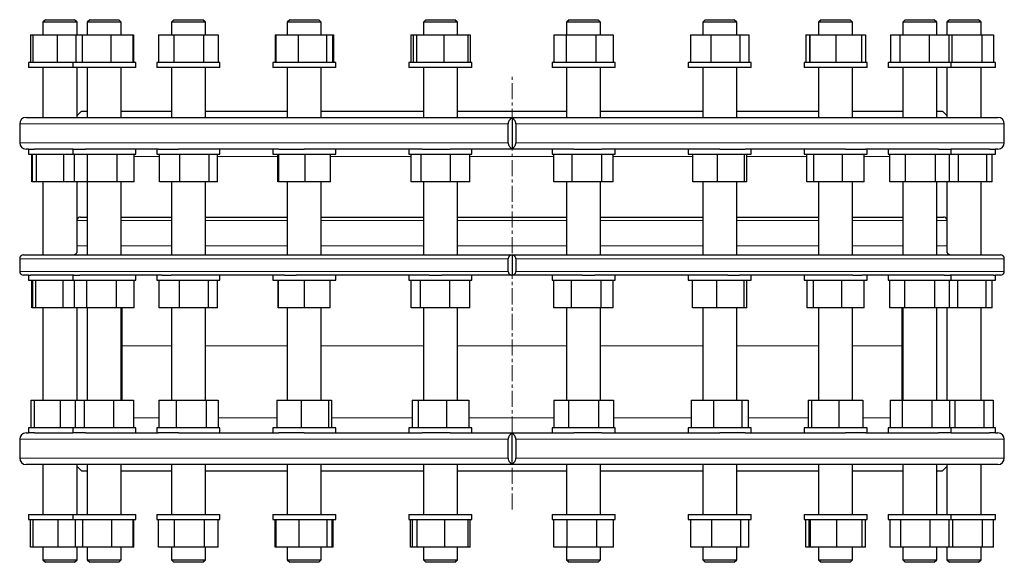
# Model space of a CAD drawing. Header units: millimetres. Extents: x 87 to 1474, y 30 to 1296.
# Tile 1 of 3: x 105 to 885, y 30 to 460. Entities that reach past the tile are written whole.
import ezdxf

# ---------------------------------------------------------------- set-up
doc = ezdxf.new("R2010")
doc.units = ezdxf.units.MM
doc.linetypes.add('CENTERX2', pattern=[20.32, 12.7, -2.54, 2.54, -2.54])
doc.layers.add('FORMAT', color=7, linetype='Continuous')

msp = doc.modelspace()

# ---------------------------------------------------------------- linework, layer by layer
at = {"color": 7, "linetype": 'Continuous', "lineweight": 25}
for p, q in [((125.76, 460.15), (123.76, 458.15)), ((123.76, 458.15), (123.76, 448.15)), ((150.76, 458.15), (123.76, 458.15)), ((125.76, 460.15), (148.76, 460.15)), ((150.76, 458.15), (148.76, 460.15)), ((150.76, 448.15), (150.76, 458.15)), ((160.81, 460.15), (158.81, 458.15)), ((158.81, 458.15), (158.81, 448.15)), ((185.81, 458.15), (158.81, 458.15)), ((160.81, 460.15), (183.81, 460.15)), ((185.81, 458.15), (183.81, 460.15)), ((185.81, 448.15), (185.81, 458.15)), ((227.47, 460.15), (225.47, 458.15)), ((225.47, 458.15), (225.47, 448.15)), ((252.47, 458.15), (225.47, 458.15)), ((227.47, 460.15), (250.47, 460.15)), ((252.47, 458.15), (250.47, 460.15)), ((252.47, 448.15), (252.47, 458.15)), ((319.23, 460.15), (317.23, 458.15)), ((317.23, 458.15), (317.23, 448.15)), ((344.23, 458.15), (317.23, 458.15)), ((319.23, 460.15), (342.23, 460.15)), ((344.23, 458.15), (342.23, 460.15)), ((344.23, 448.15), (344.23, 458.15)), ((427.09, 460.15), (425.09, 458.15)), ((425.09, 458.15), (425.09, 448.15)), ((452.09, 458.15), (425.09, 458.15)), ((427.09, 460.15), (450.09, 460.15)), ((452.09, 458.15), (450.09, 460.15)), ((452.09, 448.15), (452.09, 458.15)), ((540.51, 460.15), (538.51, 458.15)), ((538.51, 458.15), (538.51, 448.15)), ((565.51, 458.15), (538.51, 458.15)), ((540.51, 460.15), (563.51, 460.15)), ((565.51, 458.15), (563.51, 460.15)), ((565.51, 448.15), (565.51, 458.15)), ((648.37, 460.15), (646.37, 458.15)), ((646.37, 458.15), (646.37, 448.15)), ((647.03, 458.15), (646.37, 458.15)), ((673.37, 458.15), (647.03, 458.15)), ((648.37, 460.15), (648.93, 460.15)), ((648.93, 460.15), (671.37, 460.15)), ((673.37, 458.15), (671.37, 460.15)), ((673.37, 448.15), (673.37, 458.15)), ((740.12, 460.15), (738.12, 458.15)), ((738.12, 458.15), (738.12, 448.15)), ((740.7, 458.15), (738.12, 458.15)), ((740.12, 460.15), (742.32, 460.15)), ((765.12, 458.15), (740.7, 458.15)), ((742.32, 460.15), (763.12, 460.15)), ((765.12, 458.15), (763.12, 460.15)), ((765.12, 448.15), (765.12, 458.15)), ((806.79, 460.15), (804.79, 458.15)), ((804.79, 458.15), (804.79, 448.15)), ((810.35, 458.15), (804.79, 458.15)), ((806.79, 460.15), (811.53, 460.15)), ((831.79, 458.15), (810.35, 458.15)), ((811.53, 460.15), (829.79, 460.15)), ((831.79, 458.15), (829.79, 460.15)), ((831.79, 448.15), (831.79, 458.15)), ((841.84, 460.15), (839.84, 458.15)), ((839.84, 458.15), (839.84, 448.15)), ((849.16, 458.15), (839.84, 458.15)), ((841.84, 460.15), (849.78, 460.15)), ((866.84, 458.15), (849.16, 458.15)), ((849.78, 460.15), (864.84, 460.15)), ((866.84, 458.15), (864.84, 460.15)), ((866.84, 448.15), (866.84, 458.15)), ((113.74, 448.15), (113.74, 426.15)), ((113.74, 448.15), (115.7, 448.15)), ((115.7, 448.15), (115.7, 426.15)), ((115.7, 448.15), (134.95, 448.15)), ((134.95, 448.15), (134.95, 426.15)), ((134.95, 448.15), (149.75, 448.15)), ((149.75, 448.15), (149.75, 426.15)), ((149.75, 448.15), (154.83, 448.15)), ((154.83, 448.15), (154.83, 426.15)), ((154.83, 448.15), (177.39, 448.15)), ((177.39, 448.15), (177.39, 426.15)), ((177.39, 448.15), (194.87, 448.15)), ((194.87, 448.15), (194.87, 426.15)), ((194.87, 448.15), (195.5, 448.15)), ((195.5, 448.15), (195.5, 426.15)), ((215.3, 448.15), (215.3, 426.15)), ((215.3, 448.15), (227.28, 448.15)), ((227.28, 448.15), (227.28, 426.15)), ((227.28, 448.15), (250.95, 448.15)), ((250.95, 448.15), (250.95, 426.15)), ((250.95, 448.15), (262.64, 448.15)), ((262.64, 448.15), (262.64, 426.15)), ((307.61, 448.15), (307.61, 426.15)), ((307.61, 448.15), (308.27, 448.15)), ((308.27, 448.15), (308.27, 426.15)), ((308.27, 448.15), (325.97, 448.15)), ((325.97, 448.15), (325.97, 426.15)), ((325.97, 448.15), (348.43, 448.15)), ((348.43, 448.15), (348.43, 426.15)), ((348.43, 448.15), (353.19, 448.15)), ((353.19, 448.15), (353.19, 426.15)), ((353.19, 448.15), (353.85, 448.15)), ((353.85, 448.15), (353.85, 426.15)), ((415.03, 448.15), (415.03, 426.15)), ((415.03, 448.15), (416.9, 448.15)), ((416.9, 448.15), (416.9, 426.15)), ((416.9, 448.15), (419.54, 448.15)), ((419.54, 448.15), (419.54, 426.15)), ((419.54, 448.15), (441.23, 448.15)), ((441.23, 448.15), (441.23, 426.15)), ((441.23, 448.15), (460.28, 448.15)), ((460.28, 448.15), (460.28, 426.15)), ((460.28, 448.15), (462.15, 448.15)), ((462.15, 448.15), (462.15, 426.15)), ((528.45, 448.15), (528.45, 426.15)), ((528.45, 448.15), (538.22, 448.15)), ((538.22, 448.15), (538.22, 426.15)), ((538.22, 448.15), (561.78, 448.15)), ((561.78, 448.15), (561.78, 426.15)), ((561.78, 448.15), (575.56, 448.15)), ((575.56, 448.15), (575.56, 426.15)), ((636.75, 448.15), (636.75, 426.15)), ((636.75, 448.15), (652.71, 448.15)), ((652.71, 448.15), (652.71, 426.15)), ((652.71, 448.15), (675.83, 448.15)), ((675.83, 448.15), (675.83, 426.15)), ((675.83, 448.15), (682.99, 448.15)), ((682.99, 448.15), (682.99, 426.15)), ((727.95, 448.15), (727.95, 426.15)), ((727.95, 448.15), (731.04, 448.15)), ((731.04, 448.15), (731.04, 426.15)), ((731.04, 448.15), (731.21, 448.15)), ((731.21, 448.15), (731.21, 426.15)), ((731.21, 448.15), (751.79, 448.15)), ((751.79, 448.15), (751.79, 426.15)), ((751.79, 448.15), (772.21, 448.15)), ((772.21, 448.15), (772.21, 426.15)), ((772.21, 448.15), (775.3, 448.15)), ((775.3, 448.15), (775.3, 426.15)), ((795.1, 448.15), (795.1, 426.15)), ((795.1, 448.15), (802.57, 448.15)), ((802.57, 448.15), (802.57, 426.15)), ((802.57, 448.15), (825.76, 448.15)), ((825.76, 448.15), (825.76, 426.15)), ((825.76, 448.15), (841.48, 448.15)), ((841.48, 448.15), (841.48, 426.15)), ((841.48, 448.15), (843.86, 448.15)), ((843.86, 448.15), (843.86, 426.15)), ((843.86, 448.15), (867.38, 448.15)), ((867.38, 448.15), (867.38, 426.15)), ((867.38, 448.15), (876.86, 448.15)), ((876.86, 448.15), (876.86, 426.15)), ((112.26, 426.15), (112.26, 422.15)), ((147.31, 426.15), (112.26, 426.15)), ((147.31, 422.15), (112.26, 422.15)), ((123.76, 422.15), (123.76, 382.65)), ((147.31, 426.15), (147.31, 422.15)), ((196.14, 426.15), (147.31, 426.15)), ((196.14, 422.15), (147.31, 422.15)), ((150.76, 382.65), (150.76, 422.15)), ((158.81, 422.15), (158.81, 382.65)), ((185.81, 382.65), (185.81, 422.15)), ((197.31, 426.15), (196.14, 426.15)), ((197.31, 422.15), (196.14, 422.15)), ((197.31, 422.15), (197.31, 426.15)), ((213.97, 426.15), (213.97, 422.15)), ((263.97, 426.15), (213.97, 426.15)), ((263.97, 422.15), (213.97, 422.15)), ((225.47, 422.15), (225.47, 382.65)), ((252.47, 382.65), (252.47, 422.15)), ((263.97, 422.15), (263.97, 426.15)), ((305.73, 426.15), (305.73, 422.15)), ((355.73, 426.15), (305.73, 426.15)), ((355.73, 422.15), (305.73, 422.15)), ((317.23, 422.15), (317.23, 382.65)), ((344.23, 382.65), (344.23, 422.15)), ((355.73, 422.15), (355.73, 426.15)), ((413.59, 426.15), (413.59, 422.15)), ((463.59, 426.15), (413.59, 426.15)), ((463.59, 422.15), (413.59, 422.15)), ((425.09, 422.15), (425.09, 382.65)), ((452.09, 382.65), (452.09, 422.15)), ((463.59, 422.15), (463.59, 426.15)), ((527.01, 426.15), (527.01, 422.15)), ((577.01, 426.15), (527.01, 426.15)), ((577.01, 422.15), (527.01, 422.15)), ((538.51, 422.15), (538.51, 382.65)), ((565.51, 382.65), (565.51, 422.15)), ((577.01, 422.15), (577.01, 426.15)), ((634.87, 426.15), (634.87, 422.15)), ((684.87, 426.15), (634.87, 426.15)), ((684.87, 422.15), (634.87, 422.15)), ((646.37, 422.15), (646.37, 382.65)), ((673.37, 382.65), (673.37, 422.15)), ((684.87, 422.15), (684.87, 426.15)), ((726.62, 426.15), (726.62, 422.15)), ((776.62, 426.15), (726.62, 426.15)), ((776.62, 422.15), (726.62, 422.15)), ((738.12, 422.15), (738.12, 382.65)), ((765.12, 382.65), (765.12, 422.15)), ((776.62, 422.15), (776.62, 426.15)), ((793.29, 426.15), (793.29, 422.15)), ((843.29, 426.15), (793.29, 426.15)), ((843.29, 422.15), (793.29, 422.15)), ((804.79, 422.15), (804.79, 382.65)), ((831.79, 382.65), (831.79, 422.15)), ((839.84, 422.15), (839.84, 382.65)), ((843.29, 422.15), (843.29, 426.15)), ((878.34, 426.15), (843.29, 426.15)), ((878.34, 422.15), (843.29, 422.15)), ((866.84, 382.65), (866.84, 422.15)), ((878.34, 422.15), (878.34, 426.15)), ((110.3, 382.65), (880.3, 382.65)), ((154.3, 387.65), (150.76, 384.11)), ((154.3, 387.65), (158.81, 387.65)), ((185.81, 387.65), (225.47, 387.65)), ((252.47, 387.65), (317.23, 387.65)), ((344.23, 387.65), (425.09, 387.65)), ((452.09, 387.65), (538.51, 387.65)), ((495.3, 382.23), (495.3, 358.06)), ((565.51, 387.65), (646.37, 387.65)), ((673.37, 387.65), (738.12, 387.65)), ((765.12, 387.65), (804.79, 387.65)), ((831.79, 387.65), (836.3, 387.65)), ((839.84, 384.11), (836.3, 387.65)), ((105.3, 377.65), (105.3, 362.65)), ((492.31, 362.65), (492.31, 377.65)), ((498.29, 377.65), (498.29, 362.65)), ((885.3, 362.65), (885.3, 377.65)), ((112.26, 357.65), (110.3, 357.65)), ((112.26, 357.65), (112.26, 353.65)), ((112.26, 357.65), (116.96, 357.65)), ((112.26, 353.65), (147.31, 353.65)), ((114.96, 331.65), (114.96, 353.65)), ((115.38, 331.65), (115.38, 353.65)), ((147.31, 357.65), (116.96, 357.65)), ((118.49, 331.65), (118.49, 353.65)), ((140.37, 331.65), (140.37, 353.65)), ((147.31, 357.65), (147.31, 353.65)), ((147.31, 357.65), (157.5, 357.65)), ((147.31, 353.65), (197.23, 353.65)), ((148.71, 331.65), (148.71, 353.65)), ((215.24, 357.65), (157.5, 357.65)), ((158.92, 331.65), (158.92, 353.65)), ((182.52, 331.65), (182.52, 353.65)), ((195.91, 331.65), (195.91, 353.65)), ((197.23, 353.65), (197.31, 353.65)), ((197.31, 353.65), (197.31, 357.65)), ((213.97, 357.65), (213.97, 353.65)), ((213.97, 353.65), (263.97, 353.65)), ((215.24, 357.65), (231.12, 357.65)), ((215.96, 331.65), (215.96, 353.65)), ((310.58, 357.65), (231.12, 357.65)), ((232.27, 331.65), (232.27, 353.65)), ((255.28, 331.65), (255.28, 353.65)), ((261.98, 331.65), (261.98, 353.65)), ((263.97, 353.65), (263.97, 357.65)), ((305.73, 357.65), (305.73, 353.65)), ((305.73, 353.65), (355.73, 353.65)), ((309.91, 331.65), (309.91, 353.65)), ((310.55, 331.65), (310.55, 353.65)), ((310.58, 357.65), (330.59, 357.65)), ((424.01, 357.65), (330.59, 357.65)), ((331.37, 331.65), (331.37, 353.65)), ((351.54, 331.65), (351.54, 353.65)), ((355.73, 353.65), (355.73, 357.65)), ((413.59, 357.65), (413.59, 353.65)), ((413.59, 353.65), (463.59, 353.65)), ((415.31, 331.65), (415.31, 353.65)), ((423.23, 331.65), (423.23, 353.65)), ((424.01, 357.65), (446.19, 357.65)), ((544.41, 357.65), (446.19, 357.65)), ((446.51, 331.65), (446.51, 353.65)), ((461.87, 331.65), (461.87, 353.65)), ((463.59, 353.65), (463.59, 357.65)), ((527.01, 357.65), (527.01, 353.65)), ((527.01, 353.65), (577.01, 353.65)), ((528.54, 331.65), (528.54, 353.65)), ((542.97, 331.65), (542.97, 353.65)), ((544.41, 357.65), (566.59, 357.65)), ((566.43, 331.65), (566.43, 353.65)), ((660.01, 357.65), (566.59, 357.65)), ((575.47, 331.65), (575.47, 353.65)), ((577.01, 353.65), (577.01, 357.65)), ((634.87, 357.65), (634.87, 353.65)), ((634.87, 353.65), (684.87, 353.65)), ((638.51, 331.65), (638.51, 353.65)), ((658.03, 331.65), (658.03, 353.65)), ((660.01, 357.65), (680.02, 357.65)), ((679.39, 331.65), (679.39, 353.65)), ((759.48, 357.65), (680.02, 357.65)), ((681.23, 331.65), (681.23, 353.65)), ((684.87, 353.65), (684.87, 357.65)), ((726.62, 357.65), (726.62, 353.65)), ((726.62, 353.65), (776.62, 353.65)), ((728.92, 331.65), (728.92, 353.65)), ((734.47, 331.65), (734.47, 353.65)), ((757.17, 331.65), (757.17, 353.65)), ((759.48, 357.65), (775.36, 357.65)), ((774.33, 331.65), (774.33, 353.65)), ((833.09, 357.65), (775.36, 357.65)), ((776.62, 353.65), (776.62, 357.65)), ((793.29, 357.65), (793.29, 353.65)), ((793.29, 353.65), (843.29, 353.65)), ((794.63, 331.65), (794.63, 353.65)), ((807.01, 331.65), (807.01, 353.65)), ((830.67, 331.65), (830.67, 353.65)), ((833.09, 357.65), (843.29, 357.65)), ((841.95, 331.65), (841.95, 353.65)), ((843.29, 353.65), (843.29, 357.65)), ((873.64, 357.65), (843.29, 357.65)), ((843.29, 353.65), (878.34, 353.65)), ((849.04, 331.65), (849.04, 353.65)), ((871.35, 331.65), (871.35, 353.65)), ((873.64, 357.65), (878.34, 357.65)), ((875.64, 331.65), (875.64, 353.65)), ((878.34, 353.65), (878.34, 357.65)), ((880.3, 357.65), (878.34, 357.65)), ((115.38, 331.65), (114.96, 331.65)), ((118.49, 331.65), (115.38, 331.65)), ((140.37, 331.65), (118.49, 331.65)), ((123.76, 331.65), (123.76, 273.71)), ((148.71, 331.65), (140.37, 331.65)), ((158.92, 331.65), (148.71, 331.65)), ((150.76, 275.81), (150.76, 331.65)), ((158.81, 331.65), (158.81, 273.71)), ((182.52, 331.65), (158.92, 331.65)), ((195.91, 331.65), (182.52, 331.65)), ((185.81, 274.81), (185.81, 331.65)), ((232.27, 331.65), (215.96, 331.65)), ((225.47, 331.65), (225.47, 273.71)), ((255.28, 331.65), (232.27, 331.65)), ((252.47, 273.85), (252.47, 331.65)), ((261.98, 331.65), (255.28, 331.65)), ((310.55, 331.65), (309.91, 331.65)), ((331.37, 331.65), (310.55, 331.65)), ((317.23, 331.65), (317.23, 273.71)), ((351.54, 331.65), (331.37, 331.65)), ((344.23, 273.71), (344.23, 331.65)), ((423.23, 331.65), (415.31, 331.65)), ((446.51, 331.65), (423.23, 331.65)), ((425.09, 331.65), (425.09, 273.71)), ((461.87, 331.65), (446.51, 331.65)), ((452.09, 273.71), (452.09, 331.65)), ((542.97, 331.65), (528.54, 331.65)), ((538.51, 331.65), (538.51, 273.71)), ((566.43, 331.65), (542.97, 331.65)), ((565.51, 273.71), (565.51, 331.65)), ((575.47, 331.65), (566.43, 331.65)), ((658.03, 331.65), (638.51, 331.65)), ((646.37, 331.65), (646.37, 273.71)), ((679.39, 331.65), (658.03, 331.65)), ((673.37, 273.71), (673.37, 331.65)), ((681.23, 331.65), (679.39, 331.65)), ((734.47, 331.65), (728.92, 331.65)), ((757.17, 331.65), (734.47, 331.65)), ((738.12, 331.65), (738.12, 273.85)), ((774.33, 331.65), (757.17, 331.65)), ((765.12, 273.71), (765.12, 331.65)), ((807.01, 331.65), (794.63, 331.65)), ((804.79, 331.65), (804.79, 274.81)), ((830.67, 331.65), (807.01, 331.65)), ((841.95, 331.65), (830.67, 331.65)), ((831.79, 273.71), (831.79, 331.65)), ((839.84, 331.65), (839.84, 275.81)), ((849.04, 331.65), (841.95, 331.65)), ((871.35, 331.65), (849.04, 331.65)), ((866.84, 273.71), (866.84, 331.65)), ((875.64, 331.65), (871.35, 331.65)), ((153.42, 303.71), (158.81, 303.71)), ((185.81, 303.71), (225.47, 303.71)), ((252.47, 303.71), (317.23, 303.71)), ((344.23, 303.71), (425.09, 303.71)), ((452.09, 303.71), (538.51, 303.71)), ((565.51, 303.71), (646.37, 303.71)), ((673.37, 303.71), (738.12, 303.71)), ((765.12, 303.71), (804.79, 303.71)), ((831.79, 303.71), (837.17, 303.71)), ((108.3, 273.71), (495.3, 273.71)), ((495.3, 273.71), (495.3, 257.71)), ((495.3, 273.71), (882.3, 273.71)), ((105.3, 270.71), (105.3, 260.71)), ((492.31, 260.71), (492.31, 270.71)), ((498.29, 270.71), (498.29, 260.71)), ((885.3, 260.71), (885.3, 270.71)), ((112.26, 257.71), (108.3, 257.71)), ((112.26, 257.71), (112.26, 253.71)), ((112.26, 257.71), (113.9, 257.71)), ((148.18, 257.71), (113.9, 257.71)), ((147.31, 257.71), (147.31, 253.71)), ((148.18, 257.71), (152.84, 257.71)), ((218.04, 257.71), (152.84, 257.71)), ((197.31, 253.71), (197.31, 257.71)), ((213.97, 257.71), (213.97, 253.71)), ((218.04, 257.71), (225.31, 257.71)), ((315.04, 257.71), (225.31, 257.71)), ((263.97, 253.71), (263.97, 257.71)), ((305.73, 257.71), (305.73, 253.71)), ((315.04, 257.71), (324.2, 257.71)), ((429.69, 257.71), (324.2, 257.71)), ((355.73, 253.71), (355.73, 257.71)), ((413.59, 257.71), (413.59, 253.71)), ((429.69, 257.71), (439.84, 257.71)), ((495.3, 257.71), (439.84, 257.71)), ((463.59, 253.71), (463.59, 257.71)), ((550.76, 257.71), (495.3, 257.71)), ((527.01, 257.71), (527.01, 253.71)), ((550.76, 257.71), (560.91, 257.71)), ((666.4, 257.71), (560.91, 257.71)), ((577.01, 253.71), (577.01, 257.71)), ((634.87, 257.71), (634.87, 253.71)), ((666.4, 257.71), (675.56, 257.71)), ((765.29, 257.71), (675.56, 257.71)), ((684.87, 253.71), (684.87, 257.71)), ((726.62, 257.71), (726.62, 253.71)), ((765.29, 257.71), (772.56, 257.71)), ((837.75, 257.71), (772.56, 257.71)), ((776.62, 253.71), (776.62, 257.71)), ((793.29, 257.71), (793.29, 253.71)), ((837.75, 257.71), (842.42, 257.71)), ((876.7, 257.71), (842.42, 257.71)), ((843.29, 253.71), (843.29, 257.71)), ((876.7, 257.71), (878.34, 257.71)), ((878.34, 253.71), (878.34, 257.71)), ((882.3, 257.71), (878.34, 257.71)), ((112.26, 253.71), (147.31, 253.71)), ((114.79, 231.71), (114.79, 253.71)), ((115.59, 231.71), (115.59, 253.71)), ((118.18, 231.71), (118.18, 253.71)), ((139.85, 231.71), (139.85, 253.71)), ((147.31, 253.71), (197.18, 253.71)), ((148.75, 231.71), (148.75, 253.71)), ((158.49, 231.71), (158.49, 253.71)), ((182.04, 231.71), (182.04, 253.71)), ((195.86, 231.71), (195.86, 253.71)), ((197.18, 253.71), (197.31, 253.71)), ((213.97, 253.71), (263.97, 253.71)), ((215.84, 231.71), (215.84, 253.71)), ((231.77, 231.71), (231.77, 253.71)), ((254.9, 231.71), (254.9, 253.71)), ((262.1, 231.71), (262.1, 253.71)), ((305.73, 253.71), (355.73, 253.71)), ((310.17, 231.71), (310.17, 253.71)), ((310.29, 231.71), (310.29, 253.71)), ((330.84, 231.71), (330.84, 253.71)), ((351.29, 231.71), (351.29, 253.71)), ((413.59, 253.71), (463.59, 253.71)), ((415.41, 231.71), (415.41, 253.71)), ((422.84, 231.71), (422.84, 253.71)), ((446.02, 231.71), (446.02, 253.71)), ((461.77, 231.71), (461.77, 253.71)), ((527.01, 253.71), (577.01, 253.71)), ((528.48, 231.71), (528.48, 253.71)), ((542.49, 231.71), (542.49, 253.71)), ((566.01, 231.71), (566.01, 253.71)), ((575.54, 231.71), (575.54, 253.71)), ((634.87, 253.71), (684.87, 253.71)), ((638.29, 231.71), (638.29, 253.71)), ((657.51, 231.71), (657.51, 253.71)), ((679.09, 231.71), (679.09, 253.71)), ((681.45, 231.71), (681.45, 253.71)), ((726.62, 253.71), (776.62, 253.71)), ((729.08, 231.71), (729.08, 253.71)), ((734.11, 231.71), (734.11, 253.71)), ((756.66, 231.71), (756.66, 253.71)), ((774.17, 231.71), (774.17, 253.71)), ((793.29, 253.71), (843.29, 253.71)), ((794.62, 231.71), (794.62, 253.71)), ((806.55, 231.71), (806.55, 253.71)), ((830.23, 231.71), (830.23, 253.71)), ((841.96, 231.71), (841.96, 253.71)), ((843.29, 253.71), (878.34, 253.71)), ((848.53, 231.71), (848.53, 253.71)), ((871.01, 231.71), (871.01, 253.71)), ((875.81, 231.71), (875.81, 253.71)), ((115.59, 231.71), (114.79, 231.71)), ((118.18, 231.71), (115.59, 231.71)), ((139.85, 231.71), (118.18, 231.71)), ((123.76, 231.71), (123.76, 158.65)), ((148.75, 231.71), (139.85, 231.71)), ((158.49, 231.71), (148.75, 231.71)), ((150.76, 158.65), (150.76, 231.71)), ((182.04, 231.71), (158.49, 231.71)), ((158.81, 231.71), (158.81, 158.65)), ((195.86, 231.71), (182.04, 231.71)), ((185.81, 158.65), (185.81, 231.71)), ((186.3, 231.71), (186.3, 201.65)), ((231.77, 231.71), (215.84, 231.71)), ((225.47, 231.71), (225.47, 158.65)), ((254.9, 231.71), (231.77, 231.71)), ((252.47, 158.65), (252.47, 231.71)), ((262.1, 231.71), (254.9, 231.71)), ((310.29, 231.71), (310.17, 231.71)), ((330.84, 231.71), (310.29, 231.71)), ((317.23, 231.71), (317.23, 158.65)), ((351.29, 231.71), (330.84, 231.71)), ((344.23, 158.65), (344.23, 231.71)), ((422.84, 231.71), (415.41, 231.71)), ((446.02, 231.71), (422.84, 231.71)), ((425.09, 231.71), (425.09, 158.65)), ((461.77, 231.71), (446.02, 231.71)), ((452.09, 158.65), (452.09, 231.71)), ((542.49, 231.71), (528.48, 231.71)), ((538.51, 231.71), (538.51, 158.65)), ((566.01, 231.71), (542.49, 231.71)), ((565.51, 158.65), (565.51, 231.71)), ((575.54, 231.71), (566.01, 231.71)), ((657.51, 231.71), (638.29, 231.71)), ((646.37, 231.71), (646.37, 158.65)), ((679.09, 231.71), (657.51, 231.71)), ((673.37, 158.65), (673.37, 231.71)), ((681.45, 231.71), (679.09, 231.71)), ((734.11, 231.71), (729.08, 231.71)), ((756.66, 231.71), (734.11, 231.71)), ((738.12, 231.71), (738.12, 158.65)), ((774.17, 231.71), (756.66, 231.71)), ((765.12, 158.65), (765.12, 231.71)), ((806.55, 231.71), (794.62, 231.71)), ((804.3, 201.65), (804.3, 231.71)), ((804.79, 231.71), (804.79, 158.65)), ((830.23, 231.71), (806.55, 231.71)), ((841.96, 231.71), (830.23, 231.71)), ((831.79, 158.65), (831.79, 231.71)), ((839.84, 231.71), (839.84, 158.65)), ((848.53, 231.71), (841.96, 231.71)), ((871.01, 231.71), (848.53, 231.71)), ((866.84, 158.65), (866.84, 231.71)), ((875.81, 231.71), (871.01, 231.71)), ((186.3, 201.65), (186.3, 158.65)), ((804.3, 158.65), (804.3, 201.65)), ((114.11, 158.65), (114.11, 136.65)), ((114.11, 158.65), (116.76, 158.65)), ((116.76, 158.65), (116.76, 136.65)), ((116.76, 158.65), (137.26, 158.65)), ((137.26, 158.65), (137.26, 136.65)), ((137.26, 158.65), (149.15, 158.65)), ((149.15, 158.65), (149.15, 136.65)), ((149.15, 158.65), (156.47, 158.65)), ((156.47, 158.65), (156.47, 136.65)), ((156.47, 158.65), (179.62, 158.65)), ((179.62, 158.65), (179.62, 136.65)), ((179.62, 158.65), (195.46, 158.65)), ((195.46, 158.65), (195.46, 136.65)), ((215.43, 158.65), (215.43, 136.65)), ((215.43, 158.65), (229.34, 158.65)), ((229.34, 158.65), (229.34, 136.65)), ((229.34, 158.65), (252.89, 158.65)), ((252.89, 158.65), (252.89, 136.65)), ((252.89, 158.65), (262.51, 158.65)), ((262.51, 158.65), (262.51, 136.65)), ((309.1, 158.65), (309.1, 136.65)), ((309.1, 158.65), (328.25, 158.65)), ((328.25, 158.65), (328.25, 136.65)), ((328.25, 158.65), (349.88, 158.65)), ((349.88, 158.65), (349.88, 136.65)), ((349.88, 158.65), (352.35, 158.65)), ((352.35, 158.65), (352.35, 136.65)), ((416.08, 158.65), (416.08, 136.65)), ((416.08, 158.65), (421, 158.65)), ((421, 158.65), (421, 136.65)), ((421, 158.65), (443.51, 158.65)), ((443.51, 158.65), (443.51, 136.65)), ((443.51, 158.65), (461.1, 158.65)), ((461.1, 158.65), (461.1, 136.65)), ((528.33, 158.65), (528.33, 136.65)), ((528.33, 158.65), (540.17, 158.65)), ((540.17, 158.65), (540.17, 136.65)), ((540.17, 158.65), (563.84, 158.65)), ((563.84, 158.65), (563.84, 136.65)), ((563.84, 158.65), (575.68, 158.65)), ((575.68, 158.65), (575.68, 136.65)), ((637.36, 158.65), (637.36, 136.65)), ((637.36, 158.65), (654.95, 158.65)), ((654.95, 158.65), (654.95, 136.65)), ((654.95, 158.65), (677.46, 158.65)), ((677.46, 158.65), (677.46, 136.65)), ((677.46, 158.65), (682.38, 158.65)), ((682.38, 158.65), (682.38, 136.65)), ((730, 158.65), (730, 136.65)), ((730, 158.65), (732.47, 158.65)), ((732.47, 158.65), (732.47, 136.65)), ((732.47, 158.65), (754.1, 158.65)), ((754.1, 158.65), (754.1, 136.65)), ((754.1, 158.65), (773.25, 158.65)), ((773.25, 158.65), (773.25, 136.65)), ((794.75, 158.65), (794.75, 136.65)), ((794.75, 158.65), (804.37, 158.65)), ((804.37, 158.65), (804.37, 136.65)), ((804.37, 158.65), (827.92, 158.65)), ((827.92, 158.65), (827.92, 136.65)), ((827.92, 158.65), (841.83, 158.65)), ((841.83, 158.65), (841.83, 136.65)), ((841.83, 158.65), (846.02, 158.65)), ((846.02, 158.65), (846.02, 136.65)), ((846.02, 158.65), (869.17, 158.65)), ((869.17, 158.65), (869.17, 136.65)), ((869.17, 158.65), (876.49, 158.65)), ((876.49, 158.65), (876.49, 136.65)), ((110.3, 132.65), (112.26, 132.65)), ((112.26, 136.65), (112.26, 132.65)), ((147.31, 136.65), (112.26, 136.65)), ((116.96, 132.65), (112.26, 132.65)), ((116.96, 132.65), (147.31, 132.65)), ((147.31, 136.65), (147.31, 132.65)), ((197.31, 136.65), (147.31, 136.65)), ((157.5, 132.65), (147.31, 132.65)), ((157.5, 132.65), (215.24, 132.65)), ((197.31, 132.65), (197.31, 136.65)), ((213.97, 136.65), (213.97, 132.65)), ((263.97, 136.65), (213.97, 136.65)), ((231.12, 132.65), (215.24, 132.65)), ((231.12, 132.65), (310.58, 132.65)), ((263.97, 132.65), (263.97, 136.65)), ((305.73, 136.65), (305.73, 132.65)), ((355.73, 136.65), (305.73, 136.65)), ((330.59, 132.65), (310.58, 132.65)), ((330.59, 132.65), (424.01, 132.65)), ((355.73, 132.65), (355.73, 136.65)), ((413.59, 136.65), (413.59, 132.65)), ((463.59, 136.65), (413.59, 136.65)), ((446.19, 132.65), (424.01, 132.65)), ((446.19, 132.65), (544.41, 132.65)), ((463.59, 132.65), (463.59, 136.65)), ((527.01, 136.65), (527.01, 132.65)), ((577.01, 136.65), (527.01, 136.65)), ((566.59, 132.65), (544.41, 132.65)), ((566.59, 132.65), (660.01, 132.65)), ((577.01, 132.65), (577.01, 136.65)), ((634.87, 136.65), (634.87, 132.65)), ((636.09, 136.65), (634.87, 136.65)), ((684.87, 136.65), (636.09, 136.65)), ((680.02, 132.65), (660.01, 132.65)), ((680.02, 132.65), (759.48, 132.65)), ((684.87, 132.65), (684.87, 136.65)), ((726.62, 136.65), (726.62, 132.65)), ((731.4, 136.65), (726.62, 136.65)), ((776.62, 136.65), (731.4, 136.65)), ((775.36, 132.65), (759.48, 132.65)), ((775.36, 132.65), (833.09, 132.65)), ((776.62, 132.65), (776.62, 136.65)), ((793.29, 136.65), (793.29, 132.65)), ((803.59, 136.65), (793.29, 136.65)), ((843.29, 136.65), (803.59, 136.65)), ((843.29, 132.65), (833.09, 132.65)), ((843.29, 132.65), (843.29, 136.65)), ((845.61, 136.65), (843.29, 136.65)), ((843.29, 132.65), (873.64, 132.65)), ((878.34, 136.65), (845.61, 136.65)), ((878.34, 132.65), (873.64, 132.65)), ((878.34, 132.65), (878.34, 136.65)), ((878.34, 132.65), (880.3, 132.65)), ((105.3, 127.65), (105.3, 112.65)), ((492.31, 112.65), (492.31, 127.65)), ((495.3, 108.06), (495.3, 132.23)), ((498.29, 127.65), (498.29, 112.65)), ((885.3, 112.65), (885.3, 127.65)), ((880.3, 107.65), (110.3, 107.65)), ((123.76, 107.65), (123.76, 68.15)), ((150.76, 68.15), (150.76, 107.65)), ((150.76, 106.18), (154.3, 102.65)), ((154.3, 102.65), (158.81, 102.65)), ((158.81, 107.65), (158.81, 68.15)), ((185.81, 68.15), (185.81, 107.65)), ((185.81, 102.65), (225.47, 102.65)), ((225.47, 107.65), (225.47, 68.15)), ((252.47, 68.15), (252.47, 107.65)), ((252.47, 102.65), (317.23, 102.65)), ((317.23, 107.65), (317.23, 68.15)), ((344.23, 68.15), (344.23, 107.65)), ((344.23, 102.65), (425.09, 102.65)), ((425.09, 107.65), (425.09, 68.15)), ((452.09, 68.15), (452.09, 107.65)), ((452.09, 102.65), (538.51, 102.65)), ((538.51, 107.65), (538.51, 68.15)), ((565.51, 68.15), (565.51, 107.65)), ((565.51, 102.65), (646.37, 102.65)), ((646.37, 107.65), (646.37, 68.15)), ((673.37, 68.15), (673.37, 107.65)), ((673.37, 102.65), (738.12, 102.65)), ((738.12, 107.65), (738.12, 68.15)), ((765.12, 68.15), (765.12, 107.65)), ((765.12, 102.65), (804.79, 102.65)), ((804.79, 107.65), (804.79, 68.15)), ((831.79, 68.15), (831.79, 107.65)), ((831.79, 102.65), (836.3, 102.65)), ((836.3, 102.65), (839.84, 106.18)), ((839.84, 107.65), (839.84, 68.15)), ((866.84, 68.15), (866.84, 107.65)), ((112.26, 68.15), (112.26, 64.15)), ((112.26, 68.15), (147.31, 68.15)), ((112.26, 64.15), (147.31, 64.15)), ((113.85, 42.15), (113.85, 64.15)), ((116.07, 42.15), (116.07, 64.15)), ((135.8, 42.15), (135.8, 64.15)), ((147.31, 68.15), (147.31, 64.15)), ((147.31, 68.15), (196.39, 68.15)), ((147.31, 64.15), (196.39, 64.15)), ((149.5, 42.15), (149.5, 64.15)), ((155.41, 42.15), (155.41, 64.15)), ((178.22, 42.15), (178.22, 64.15)), ((195.11, 42.15), (195.11, 64.15)), ((195.65, 42.15), (195.65, 64.15)), ((196.39, 68.15), (197.31, 68.15)), ((196.39, 64.15), (197.31, 64.15)), ((197.31, 64.15), (197.31, 68.15)), ((213.97, 68.15), (213.97, 64.15)), ((213.97, 68.15), (263.97, 68.15)), ((213.97, 64.15), (263.97, 64.15)), ((215.32, 42.15), (215.32, 64.15)), ((228.03, 42.15), (228.03, 64.15)), ((251.68, 42.15), (251.68, 64.15)), ((262.62, 42.15), (262.62, 64.15)), ((263.97, 64.15), (263.97, 68.15)), ((305.73, 68.15), (305.73, 64.15)), ((305.73, 68.15), (355.73, 68.15)), ((305.73, 64.15), (355.73, 64.15)), ((307.81, 42.15), (307.81, 64.15)), ((308.55, 42.15), (308.55, 64.15)), ((326.8, 42.15), (326.8, 64.15)), ((348.98, 42.15), (348.98, 64.15)), ((352.9, 42.15), (352.9, 64.15)), ((353.65, 42.15), (353.65, 64.15)), ((355.73, 64.15), (355.73, 68.15)), ((413.59, 68.15), (413.59, 64.15)), ((413.59, 68.15), (463.59, 68.15)), ((413.59, 64.15), (463.59, 64.15)), ((414.96, 42.15), (414.96, 64.15)), ((416.57, 42.15), (416.57, 64.15)), ((420.06, 42.15), (420.06, 64.15)), ((442.07, 42.15), (442.07, 64.15)), ((460.61, 42.15), (460.61, 64.15)), ((462.22, 42.15), (462.22, 64.15)), ((463.59, 64.15), (463.59, 68.15)), ((527.01, 68.15), (527.01, 64.15)), ((527.01, 68.15), (577.01, 68.15)), ((527.01, 64.15), (577.01, 64.15)), ((528.38, 42.15), (528.38, 64.15)), ((538.93, 42.15), (538.93, 64.15)), ((562.55, 42.15), (562.55, 64.15)), ((575.63, 42.15), (575.63, 64.15)), ((577.01, 64.15), (577.01, 68.15)), ((634.87, 68.15), (634.87, 64.15)), ((634.87, 68.15), (684.87, 68.15)), ((634.87, 64.15), (684.87, 64.15)), ((636.95, 42.15), (636.95, 64.15)), ((653.53, 42.15), (653.53, 64.15)), ((676.45, 42.15), (676.45, 64.15)), ((682.79, 42.15), (682.79, 64.15)), ((684.87, 64.15), (684.87, 68.15)), ((726.62, 68.15), (726.62, 64.15)), ((726.62, 68.15), (776.62, 68.15)), ((726.62, 64.15), (776.62, 64.15)), ((727.98, 42.15), (727.98, 64.15)), ((730.64, 42.15), (730.64, 64.15)), ((731.65, 42.15), (731.65, 64.15)), ((752.64, 42.15), (752.64, 64.15)), ((772.61, 42.15), (772.61, 64.15)), ((775.27, 42.15), (775.27, 64.15)), ((776.62, 64.15), (776.62, 68.15)), ((793.29, 68.15), (793.29, 64.15)), ((793.29, 68.15), (843.29, 68.15)), ((793.29, 64.15), (843.29, 64.15)), ((794.94, 42.15), (794.94, 64.15)), ((803.22, 42.15), (803.22, 64.15)), ((826.56, 42.15), (826.56, 64.15)), ((841.63, 42.15), (841.63, 64.15)), ((843.29, 64.15), (843.29, 68.15)), ((843.29, 68.15), (878.34, 68.15)), ((843.29, 64.15), (878.34, 64.15)), ((844.64, 42.15), (844.64, 64.15)), ((868.06, 42.15), (868.06, 64.15)), ((876.75, 42.15), (876.75, 64.15)), ((878.34, 64.15), (878.34, 68.15)), ((116.07, 42.15), (113.85, 42.15)), ((135.8, 42.15), (116.07, 42.15)), ((123.76, 42.15), (123.76, 32.15)), ((149.5, 42.15), (135.8, 42.15)), ((155.41, 42.15), (149.5, 42.15)), ((150.76, 32.15), (150.76, 42.15)), ((178.22, 42.15), (155.41, 42.15)), ((158.81, 42.15), (158.81, 32.15)), ((195.11, 42.15), (178.22, 42.15)), ((185.81, 32.15), (185.81, 42.15)), ((195.65, 42.15), (195.11, 42.15)), ((228.03, 42.15), (215.32, 42.15)), ((225.47, 42.15), (225.47, 32.15)), ((251.68, 42.15), (228.03, 42.15)), ((262.62, 42.15), (251.68, 42.15)), ((252.47, 32.15), (252.47, 42.15)), ((308.55, 42.15), (307.81, 42.15)), ((326.8, 42.15), (308.55, 42.15)), ((317.23, 42.15), (317.23, 32.15)), ((348.98, 42.15), (326.8, 42.15)), ((344.23, 32.15), (344.23, 42.15)), ((352.9, 42.15), (348.98, 42.15)), ((353.65, 42.15), (352.9, 42.15)), ((416.57, 42.15), (414.96, 42.15)), ((420.06, 42.15), (416.57, 42.15)), ((442.07, 42.15), (420.06, 42.15)), ((425.09, 42.15), (425.09, 32.15)), ((460.61, 42.15), (442.07, 42.15)), ((452.09, 32.15), (452.09, 42.15)), ((462.22, 42.15), (460.61, 42.15)), ((538.93, 42.15), (528.38, 42.15)), ((538.51, 42.15), (538.51, 32.15)), ((562.55, 42.15), (538.93, 42.15)), ((575.63, 42.15), (562.55, 42.15)), ((565.51, 32.15), (565.51, 42.15)), ((653.53, 42.15), (636.95, 42.15)), ((646.37, 42.15), (646.37, 32.15)), ((676.45, 42.15), (653.53, 42.15)), ((673.37, 32.15), (673.37, 42.15)), ((682.79, 42.15), (676.45, 42.15)), ((730.64, 42.15), (727.98, 42.15)), ((731.65, 42.15), (730.64, 42.15)), ((752.64, 42.15), (731.65, 42.15)), ((738.12, 42.15), (738.12, 32.15)), ((772.61, 42.15), (752.64, 42.15)), ((765.12, 32.15), (765.12, 42.15)), ((775.27, 42.15), (772.61, 42.15)), ((803.22, 42.15), (794.94, 42.15)), ((826.56, 42.15), (803.22, 42.15)), ((804.79, 42.15), (804.79, 32.15)), ((841.63, 42.15), (826.56, 42.15)), ((831.79, 32.15), (831.79, 42.15)), ((839.84, 42.15), (839.84, 32.15)), ((844.64, 42.15), (841.63, 42.15)), ((868.06, 42.15), (844.64, 42.15)), ((866.84, 32.15), (866.84, 42.15)), ((876.75, 42.15), (868.06, 42.15)), ((123.76, 32.15), (125.76, 30.15)), ((123.76, 32.15), (150.76, 32.15)), ((148.76, 30.15), (150.76, 32.15)), ((158.81, 32.15), (160.81, 30.15)), ((158.81, 32.15), (185.81, 32.15)), ((183.81, 30.15), (185.81, 32.15)), ((225.47, 32.15), (227.47, 30.15)), ((225.47, 32.15), (252.47, 32.15)), ((250.47, 30.15), (252.47, 32.15)), ((317.23, 32.15), (319.23, 30.15)), ((317.23, 32.15), (344.23, 32.15)), ((342.23, 30.15), (344.23, 32.15)), ((425.09, 32.15), (427.09, 30.15)), ((425.09, 32.15), (452.09, 32.15)), ((450.09, 30.15), (452.09, 32.15)), ((538.51, 32.15), (540.51, 30.15)), ((538.51, 32.15), (565.51, 32.15)), ((563.51, 30.15), (565.51, 32.15)), ((646.37, 32.15), (648.37, 30.15)), ((646.37, 32.15), (647.03, 32.15)), ((647.03, 32.15), (673.37, 32.15)), ((671.37, 30.15), (673.37, 32.15)), ((738.12, 32.15), (740.12, 30.15)), ((738.12, 32.15), (740.7, 32.15)), ((740.7, 32.15), (765.12, 32.15)), ((763.12, 30.15), (765.12, 32.15)), ((804.79, 32.15), (806.79, 30.15)), ((804.79, 32.15), (810.35, 32.15)), ((810.35, 32.15), (831.79, 32.15)), ((829.79, 30.15), (831.79, 32.15)), ((839.84, 32.15), (841.84, 30.15)), ((839.84, 32.15), (849.16, 32.15)), ((849.16, 32.15), (866.84, 32.15)), ((864.84, 30.15), (866.84, 32.15)), ((148.76, 30.15), (125.76, 30.15)), ((183.81, 30.15), (160.81, 30.15)), ((250.47, 30.15), (227.47, 30.15)), ((342.23, 30.15), (319.23, 30.15)), ((450.09, 30.15), (427.09, 30.15)), ((563.51, 30.15), (540.51, 30.15)), ((648.93, 30.15), (648.37, 30.15)), ((671.37, 30.15), (648.93, 30.15)), ((742.32, 30.15), (740.12, 30.15)), ((763.12, 30.15), (742.32, 30.15)), ((811.53, 30.15), (806.79, 30.15)), ((829.79, 30.15), (811.53, 30.15)), ((849.78, 30.15), (841.84, 30.15)), ((864.84, 30.15), (849.78, 30.15))]:
    msp.add_line(p, q, dxfattribs=at)
at = {"color": 8, "linetype": 'Continuous', "lineweight": 18}
for p, q in [((492.31, 377.65), (105.3, 377.65)), ((885.3, 377.65), (498.29, 377.65)), ((105.3, 362.65), (492.31, 362.65)), ((498.29, 362.65), (885.3, 362.65)), ((215.96, 351.65), (195.91, 351.65)), ((309.91, 351.65), (261.98, 351.65)), ((415.31, 351.65), (351.54, 351.65)), ((528.54, 351.65), (461.87, 351.65)), ((638.51, 351.65), (575.47, 351.65)), ((728.92, 351.65), (681.23, 351.65)), ((794.63, 351.65), (774.33, 351.65)), ((158.81, 300.97), (150.76, 300.97)), ((225.47, 300.97), (185.81, 300.97)), ((317.23, 300.97), (252.47, 300.97)), ((425.09, 300.97), (344.23, 300.97)), ((538.51, 300.97), (452.09, 300.97)), ((646.37, 300.97), (565.51, 300.97)), ((738.12, 300.97), (673.37, 300.97)), ((804.79, 300.97), (765.12, 300.97)), ((839.84, 300.97), (831.79, 300.97)), ((150.76, 281.01), (158.81, 281.01)), ((185.81, 281.01), (225.47, 281.01)), ((252.47, 281.01), (317.23, 281.01)), ((344.23, 281.01), (425.09, 281.01)), ((452.09, 281.01), (538.51, 281.01)), ((565.51, 281.01), (646.37, 281.01)), ((673.37, 281.01), (738.12, 281.01)), ((765.12, 281.01), (804.79, 281.01)), ((831.79, 281.01), (839.84, 281.01)), ((492.31, 270.71), (105.3, 270.71)), ((885.3, 270.71), (498.29, 270.71)), ((105.3, 260.71), (492.31, 260.71)), ((498.29, 260.71), (885.3, 260.71)), ((225.47, 201.65), (186.3, 201.65)), ((317.23, 201.65), (252.47, 201.65)), ((425.09, 201.65), (344.23, 201.65)), ((495.3, 201.65), (452.09, 201.65)), ((538.51, 201.65), (495.3, 201.65)), ((646.37, 201.65), (565.51, 201.65)), ((738.12, 201.65), (673.37, 201.65)), ((804.3, 201.65), (765.12, 201.65)), ((195.46, 144.65), (215.43, 144.65)), ((262.51, 144.65), (309.1, 144.65)), ((352.35, 144.65), (416.08, 144.65)), ((461.1, 144.65), (528.33, 144.65)), ((575.68, 144.65), (637.36, 144.65)), ((682.38, 144.65), (730, 144.65)), ((773.25, 144.65), (794.75, 144.65)), ((492.31, 127.65), (105.3, 127.65)), ((885.3, 127.65), (498.29, 127.65)), ((105.3, 112.65), (492.31, 112.65)), ((498.29, 112.65), (885.3, 112.65))]:
    msp.add_line(p, q, dxfattribs=at)
at = {"color": 7, "linetype": 'Continuous', "lineweight": 25}
for centre, radius, start, end in [((110.3, 377.65), 5, 90, 180), ((880.3, 377.65), 5, 0, 90), ((110.3, 362.65), 5, 180, 270), ((880.3, 362.65), 5, 270, 0), ((153.42, 300.71), 3, 90, 152.51343), ((837.17, 300.71), 3, 27.48657, 90), ((108.3, 270.71), 3, 90, 180), ((882.3, 270.71), 3, 0, 90), ((108.3, 260.71), 3, 180, 270), ((882.3, 260.71), 3, 270, 0), ((110.3, 127.65), 5, 90, 180), ((880.3, 127.65), 5, 0, 90), ((110.3, 112.65), 5, 180, 270), ((880.3, 112.65), 5, 270, 0)]:
    msp.add_arc(centre, radius, start, end, dxfattribs=at)
for points, knots in [([(495.3, 382.23), (494.92, 382.06), (494.56, 381.85), (494.05, 381.45), (493.88, 381.3), (493.56, 380.97), (493.41, 380.79), (493.13, 380.41), (493, 380.2), (492.76, 379.75), (492.66, 379.51), (492.49, 379.01), (492.42, 378.75), (492.33, 378.2), (492.31, 377.93), (492.31, 377.65)], [0, 0, 0, 0, 0.25, 0.25, 0.375, 0.375, 0.5, 0.5, 0.625, 0.625, 0.75, 0.75, 0.875, 0.875, 1, 1, 1, 1]), ([(498.29, 377.65), (498.29, 377.93), (498.26, 378.2), (498.17, 378.74), (498.11, 379.01), (497.94, 379.51), (497.83, 379.75), (497.6, 380.2), (497.47, 380.41), (497.19, 380.79), (497.04, 380.97), (496.72, 381.3), (496.55, 381.45), (496.04, 381.85), (495.68, 382.06), (495.3, 382.23)], [0, 0, 0, 0, 0.125, 0.125, 0.25, 0.25, 0.375, 0.375, 0.5, 0.5, 0.625, 0.625, 0.75, 0.75, 1, 1, 1, 1]), ([(492.31, 362.65), (492.31, 362.36), (492.33, 362.09), (492.42, 361.55), (492.49, 361.28), (492.66, 360.78), (492.76, 360.54), (493, 360.1), (493.13, 359.89), (493.41, 359.5), (493.56, 359.32), (493.88, 359), (494.04, 358.84), (494.56, 358.44), (494.92, 358.23), (495.3, 358.06)], [0, 0, 0, 0, 0.125, 0.125, 0.25, 0.25, 0.375, 0.375, 0.5, 0.5, 0.625, 0.625, 0.75, 0.75, 1, 1, 1, 1]), ([(495.3, 358.06), (495.68, 358.23), (496.04, 358.44), (496.55, 358.84), (496.71, 358.99), (497.03, 359.32), (497.19, 359.5), (497.47, 359.88), (497.6, 360.09), (497.83, 360.54), (497.94, 360.78), (498.11, 361.28), (498.17, 361.54), (498.26, 362.09), (498.29, 362.36), (498.29, 362.65)], [0, 0, 0, 0, 0.25, 0.25, 0.375, 0.375, 0.5, 0.5, 0.625, 0.625, 0.75, 0.75, 0.875, 0.875, 1, 1, 1, 1]), ([(146.94, 273.71), (147.1, 273.71), (147.44, 273.72), (147.96, 273.79), (148.48, 273.92), (148.99, 274.11), (149.45, 274.33), (149.84, 274.59), (150.17, 274.86), (150.42, 275.13), (150.62, 275.4), (150.72, 275.61), (150.76, 275.75), (150.76, 275.8), (150.76, 275.81)], [0, 0, 0, 0, 0.068425, 0.13726, 0.229682, 0.322126, 0.417132, 0.51215, 0.60797, 0.703789, 0.801652, 0.899496, 0.978504, 1, 1, 1, 1]), ([(184.42, 273.71), (184.51, 273.71), (184.73, 273.72), (185.02, 273.79), (185.3, 273.91), (185.52, 274.09), (185.69, 274.31), (185.8, 274.56), (185.8, 274.74), (185.8, 274.81)], [0, 0, 0, 0, 0.09746, 0.240635, 0.383841, 0.531046, 0.678273, 0.867167, 1, 1, 1, 1]), ([(252.33, 273.71), (252.36, 273.71), (252.42, 273.72), (252.47, 273.77), (252.47, 273.83), (252.46, 273.85)], [0, 0, 0, 0, 0.31586, 0.779881, 1, 1, 1, 1]), ([(495.3, 273.71), (494.96, 273.71), (494.63, 273.65), (494.14, 273.48), (493.98, 273.41), (493.67, 273.23), (493.52, 273.12), (493.23, 272.88), (493.09, 272.74), (492.84, 272.42), (492.72, 272.25), (492.53, 271.85), (492.45, 271.64), (492.37, 271.3), (492.35, 271.18), (492.32, 270.95), (492.31, 270.83), (492.31, 270.71)], [0, 0, 0, 0, 0.25, 0.25, 0.375, 0.375, 0.5, 0.5, 0.625, 0.625, 0.75, 0.75, 0.875, 0.875, 0.9375, 0.9375, 1, 1, 1, 1]), ([(498.29, 270.71), (498.29, 270.95), (498.26, 271.18), (498.15, 271.64), (498.07, 271.85), (497.88, 272.24), (497.76, 272.42), (497.51, 272.74), (497.37, 272.88), (496.94, 273.25), (496.63, 273.42), (495.97, 273.65), (495.64, 273.71), (495.3, 273.71)], [0, 0, 0, 0, 0.125, 0.125, 0.25, 0.25, 0.375, 0.375, 0.5, 0.5, 0.75, 0.75, 1, 1, 1, 1]), ([(738.13, 273.85), (738.13, 273.81), (738.14, 273.73), (738.22, 273.72), (738.26, 273.71)], [0, 0, 0, 0, 0.4615894, 1, 1, 1, 1]), ([(804.8, 274.81), (804.79, 274.79), (804.78, 274.66), (804.84, 274.45), (804.98, 274.21), (805.17, 274.01), (805.42, 273.85), (805.75, 273.73), (806.03, 273.72), (806.18, 273.71)], [0, 0, 0, 0, 0.044534, 0.232461, 0.380991, 0.5295, 0.681735, 0.833932, 1, 1, 1, 1]), ([(839.84, 275.81), (839.84, 275.76), (839.85, 275.66), (839.96, 275.43), (840.15, 275.16), (840.41, 274.88), (840.75, 274.59), (841.17, 274.32), (841.67, 274.08), (842.25, 273.88), (842.91, 273.74), (843.41, 273.72), (843.66, 273.71)], [0, 0, 0, 0, 0.086959, 0.184527, 0.284811, 0.385106, 0.485816, 0.586517, 0.689869, 0.793193, 0.89598, 1, 1, 1, 1]), ([(492.31, 260.71), (492.31, 260.47), (492.34, 260.23), (492.45, 259.78), (492.53, 259.56), (492.72, 259.17), (492.84, 258.99), (493.09, 258.68), (493.22, 258.54), (493.66, 258.17), (493.97, 258), (494.63, 257.76), (494.96, 257.71), (495.3, 257.71)], [0, 0, 0, 0, 0.125, 0.125, 0.25, 0.25, 0.375, 0.375, 0.5, 0.5, 0.75, 0.75, 1, 1, 1, 1]), ([(495.3, 257.71), (495.64, 257.71), (495.97, 257.76), (496.46, 257.94), (496.62, 258.01), (496.93, 258.19), (497.08, 258.29), (497.37, 258.53), (497.51, 258.68), (497.76, 258.99), (497.87, 259.17), (498.07, 259.56), (498.15, 259.77), (498.23, 260.11), (498.25, 260.23), (498.28, 260.47), (498.29, 260.59), (498.29, 260.71)], [0, 0, 0, 0, 0.25, 0.25, 0.375, 0.375, 0.5, 0.5, 0.625, 0.625, 0.75, 0.75, 0.875, 0.875, 0.9375, 0.9375, 1, 1, 1, 1]), ([(495.3, 132.23), (494.92, 132.06), (494.56, 131.85), (494.05, 131.45), (493.88, 131.3), (493.56, 130.97), (493.41, 130.79), (493.13, 130.41), (493, 130.2), (492.76, 129.75), (492.66, 129.51), (492.49, 129.01), (492.42, 128.75), (492.33, 128.2), (492.31, 127.93), (492.31, 127.65)], [0, 0, 0, 0, 0.25, 0.25, 0.375, 0.375, 0.5, 0.5, 0.625, 0.625, 0.75, 0.75, 0.875, 0.875, 1, 1, 1, 1]), ([(498.29, 127.65), (498.29, 127.93), (498.26, 128.2), (498.17, 128.74), (498.11, 129.01), (497.94, 129.51), (497.83, 129.75), (497.6, 130.2), (497.47, 130.41), (497.19, 130.79), (497.04, 130.97), (496.72, 131.3), (496.55, 131.45), (496.04, 131.85), (495.68, 132.06), (495.3, 132.23)], [0, 0, 0, 0, 0.125, 0.125, 0.25, 0.25, 0.375, 0.375, 0.5, 0.5, 0.625, 0.625, 0.75, 0.75, 1, 1, 1, 1]), ([(492.31, 112.65), (492.31, 112.36), (492.33, 112.09), (492.42, 111.55), (492.49, 111.28), (492.66, 110.78), (492.76, 110.54), (493, 110.1), (493.13, 109.89), (493.41, 109.5), (493.56, 109.32), (493.88, 109), (494.04, 108.84), (494.56, 108.44), (494.92, 108.23), (495.3, 108.06)], [0, 0, 0, 0, 0.125, 0.125, 0.25, 0.25, 0.375, 0.375, 0.5, 0.5, 0.625, 0.625, 0.75, 0.75, 1, 1, 1, 1]), ([(495.3, 108.06), (495.68, 108.23), (496.04, 108.44), (496.55, 108.84), (496.71, 108.99), (497.03, 109.32), (497.19, 109.5), (497.47, 109.88), (497.6, 110.09), (497.83, 110.54), (497.94, 110.78), (498.11, 111.28), (498.17, 111.54), (498.26, 112.09), (498.29, 112.36), (498.29, 112.65)], [0, 0, 0, 0, 0.25, 0.25, 0.375, 0.375, 0.5, 0.5, 0.625, 0.625, 0.75, 0.75, 0.875, 0.875, 1, 1, 1, 1])]:
    msp.add_open_spline(points, degree=3, knots=knots, dxfattribs=at)
at = {"layer": 'FORMAT', "linetype": 'CENTERX2', "lineweight": 18}
msp.add_line((495.3, 72), (495.3, 416.56), dxfattribs=at)

doc.saveas('drawing.dxf')
